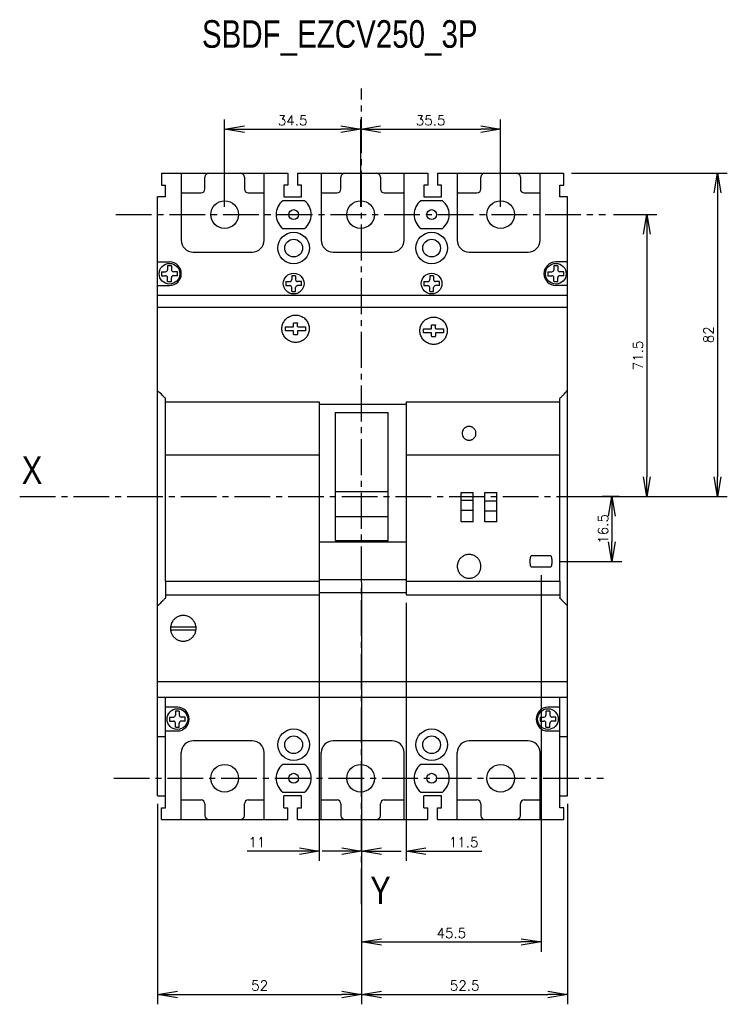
# Model space of a CAD drawing. Extents: x -741 to 1164, y -3289 to 616.
# Tile 55 of 65: x -565 to -385, y 367 to 616. Entities that reach past the tile are written whole.
import ezdxf

# ---------------------------------------------------------------- set-up
doc = ezdxf.new("R2010")
doc.units = 0
doc.header["$LTSCALE"] = 1.21
doc.header["$MEASUREMENT"] = 0
doc.linetypes.add('AXES2', pattern=[1.125, 0.75, -0.125, 0.125, -0.125])
doc.layers.get('0').update_dxf_attribs({"linetype": 'CONTINUOUS'})
doc.layers.get('Defpoints').update_dxf_attribs({"linetype": 'CONTINUOUS'})
doc.layers.add('AXE', color=80, linetype='AXES2')
doc.layers.add('COTATION1', color=50, linetype='CONTINUOUS')
doc.styles.add('ROMANS', font='romans.shx')
doc.styles.get("Standard").update_dxf_attribs({"font": 'txt', "width": 0.8})
doc.dimstyles.new('SC_DEFAUT', dxfattribs={"dimscale": 0, "dimtxt": 2.5, "dimasz": 5, "dimexe": 2.5, "dimexo": 2, "dimgap": 1, "dimtad": 1, "dimdec": 4, "dimzin": 12, "dimdsep": 46, "dimtxsty": 'ROMANS', "dimblk1": 'OPEN', "dimblk2": 'OPEN', "dimsah": 1, "dimcen": 0, "dimadec": 0, "dimazin": 0, "dimtfac": 1, "dimtdec": 4, "dimtofl": 0, "dimtmove": 0, "dimatfit": 3, "dimldrblk": 'OPEN', "dimfxl": 0, "dimtolj": 1, "dimtzin": 12, "dimarcsym": 0})

# ---------------------------------------------------------------- blocks, each defined once
blk = doc.blocks.new('_OPEN')
at = {"color": 0, "linetype": 'ByBlock'}
for p, q in [((-1, 0.167), (0, 0)), ((0, 0), (-1, -0.167)), ((0, 0), (-1, 0))]:
    blk.add_line(p, q, dxfattribs=at)
blk = doc.blocks.new('*D7')
at = {"layer": 'COTATION1', "color": 0, "lineweight": -2}
for p, q in [((-424.72, 577.55), (-385.22, 577.55)), ((-387.72, 572.55), (-387.72, 500.55)), ((-423.72, 495.55), (-385.22, 495.55))]:
    blk.add_line(p, q, dxfattribs=at)
at = {"layer": 'Defpoints', "color": 0}
for p in [(-426.72, 577.55), (-425.72, 495.55), (-387.72, 495.55)]:
    blk.add_point(p, dxfattribs=at)
at = {"layer": 'COTATION1', "color": 0, "lineweight": -2, "xscale": 5, "yscale": 5, "zscale": 5}
for p, rotation in [((-387.72, 577.55), 90), ((-387.72, 495.55), 270)]:
    blk.add_blockref('_OPEN', p, dxfattribs=dict(at, rotation=rotation))
at = {"layer": 'COTATION1', "color": 0, "insert": (-389.97, 536.55), "char_height": 2.5, "attachment_point": 5, "rotation": 90, "style": 'ROMANS'}
blk.add_mtext('\\A1;82', dxfattribs=at)
blk = doc.blocks.new('*D8')
at = {"layer": 'COTATION1', "color": 0, "lineweight": -2}
for p, q in [((-414.11, 567.05), (-403.11, 567.05)), ((-405.61, 562.05), (-405.61, 500.55)), ((-423.72, 495.55), (-403.11, 495.55))]:
    blk.add_line(p, q, dxfattribs=at)
at = {"layer": 'Defpoints', "color": 0}
for p in [(-416.11, 567.05), (-425.72, 495.55), (-405.61, 495.55)]:
    blk.add_point(p, dxfattribs=at)
at = {"layer": 'COTATION1', "color": 0, "lineweight": -2, "xscale": 5, "yscale": 5, "zscale": 5}
for p, rotation in [((-405.61, 567.05), 90), ((-405.61, 495.55), 270)]:
    blk.add_blockref('_OPEN', p, dxfattribs=dict(at, rotation=rotation))
at = {"layer": 'COTATION1', "color": 0, "insert": (-407.86, 531.3), "char_height": 2.5, "attachment_point": 5, "rotation": 90, "style": 'ROMANS'}
blk.add_mtext('\\A1;71.5', dxfattribs=at)
blk = doc.blocks.new('*D9')
at = {"layer": 'COTATION1', "color": 0, "lineweight": -2}
for p, q in [((-412.62, 495.55), (-416.98, 495.55)), ((-414.48, 490.55), (-414.48, 484.06)), ((-427.72, 479.06), (-411.98, 479.06))]:
    blk.add_line(p, q, dxfattribs=at)
at = {"layer": 'Defpoints', "color": 0}
for p in [(-410.62, 495.55), (-429.72, 479.06), (-414.48, 479.06)]:
    blk.add_point(p, dxfattribs=at)
at = {"layer": 'COTATION1', "color": 0, "lineweight": -2, "xscale": 5, "yscale": 5, "zscale": 5}
for p, rotation in [((-414.48, 495.55), 90), ((-414.48, 479.06), 270)]:
    blk.add_blockref('_OPEN', p, dxfattribs=dict(at, rotation=rotation))
at = {"layer": 'COTATION1', "color": 0, "insert": (-416.73, 487.31), "char_height": 2.5, "attachment_point": 5, "rotation": 90, "style": 'ROMANS'}
blk.add_mtext('\\A1;16.5', dxfattribs=at)
blk = doc.blocks.new('*D10')
at = {"layer": 'COTATION1', "color": 0, "lineweight": -2}
for p, q in [((-432.47, 475.56), (-432.47, 380.01)), ((-477.97, 390.08), (-477.97, 380.01)), ((-472.97, 382.51), (-437.47, 382.51))]:
    blk.add_line(p, q, dxfattribs=at)
at = {"layer": 'Defpoints', "color": 0}
for p in [(-432.47, 477.56), (-477.97, 392.08), (-432.47, 382.51)]:
    blk.add_point(p, dxfattribs=at)
at = {"layer": 'COTATION1', "color": 0, "lineweight": -2, "xscale": 5, "yscale": 5, "zscale": 5, "rotation": 180}
blk.add_blockref('_OPEN', (-477.97, 382.51), dxfattribs=at)
at = {"layer": 'COTATION1', "color": 0, "lineweight": -2, "xscale": 5, "yscale": 5, "zscale": 5}
blk.add_blockref('_OPEN', (-432.47, 382.51), dxfattribs=at)
at = {"layer": 'COTATION1', "color": 0, "insert": (-455.22, 384.76), "char_height": 2.5, "attachment_point": 5, "style": 'ROMANS'}
blk.add_mtext('\\A1;45.5', dxfattribs=at)
blk = doc.blocks.new('*D11')
at = {"layer": 'COTATION1', "color": 0, "lineweight": -2}
for p, q in [((-477.97, 468.56), (-477.97, 403.07)), ((-466.72, 468.56), (-466.72, 403.07)), ((-482.97, 405.57), (-487.97, 405.57)), ((-461.72, 405.57), (-447.46, 405.57))]:
    blk.add_line(p, q, dxfattribs=at)
at = {"layer": 'Defpoints', "color": 0}
for p in [(-477.97, 470.56), (-466.72, 470.56), (-466.72, 405.57)]:
    blk.add_point(p, dxfattribs=at)
at = {"layer": 'COTATION1', "color": 0, "lineweight": -2, "xscale": 5, "yscale": 5, "zscale": 5}
blk.add_blockref('_OPEN', (-477.97, 405.57), dxfattribs=at)
at = {"layer": 'COTATION1', "color": 0, "lineweight": -2, "xscale": 5, "yscale": 5, "zscale": 5, "rotation": 180}
blk.add_blockref('_OPEN', (-466.72, 405.57), dxfattribs=at)
at = {"layer": 'COTATION1', "color": 0, "insert": (-452.09, 407.82), "char_height": 2.5, "attachment_point": 5, "style": 'ROMANS'}
blk.add_mtext('\\A1;11.5', dxfattribs=at)
blk = doc.blocks.new('*D12')
at = {"layer": 'COTATION1', "color": 0, "lineweight": -2}
for p, q in [((-477.97, 417.55), (-477.97, 366.7)), ((-425.72, 417.55), (-425.72, 366.7)), ((-472.97, 369.2), (-430.72, 369.2))]:
    blk.add_line(p, q, dxfattribs=at)
at = {"layer": 'Defpoints', "color": 0}
for p in [(-477.97, 419.55), (-425.72, 419.55), (-425.72, 369.2)]:
    blk.add_point(p, dxfattribs=at)
at = {"layer": 'COTATION1', "color": 0, "lineweight": -2, "xscale": 5, "yscale": 5, "zscale": 5, "rotation": 180}
blk.add_blockref('_OPEN', (-477.97, 369.2), dxfattribs=at)
at = {"layer": 'COTATION1', "color": 0, "lineweight": -2, "xscale": 5, "yscale": 5, "zscale": 5}
blk.add_blockref('_OPEN', (-425.72, 369.2), dxfattribs=at)
at = {"layer": 'COTATION1', "color": 0, "insert": (-451.84, 371.45), "char_height": 2.5, "attachment_point": 5, "style": 'ROMANS'}
blk.add_mtext('\\A1;52.5', dxfattribs=at)
blk = doc.blocks.new('*D113')
at = {"layer": 'COTATION1', "color": 0, "lineweight": -2}
for p, q in [((-529.72, 417.55), (-529.72, 366.7)), ((-477.97, 417.55), (-477.97, 366.7)), ((-524.72, 369.2), (-482.97, 369.2))]:
    blk.add_line(p, q, dxfattribs=at)
at = {"layer": 'Defpoints', "color": 0}
for p in [(-529.72, 419.55), (-477.97, 419.55), (-477.97, 369.2)]:
    blk.add_point(p, dxfattribs=at)
at = {"layer": 'COTATION1', "color": 0, "lineweight": -2, "xscale": 5, "yscale": 5, "zscale": 5, "rotation": 180}
blk.add_blockref('_OPEN', (-529.72, 369.2), dxfattribs=at)
at = {"layer": 'COTATION1', "color": 0, "lineweight": -2, "xscale": 5, "yscale": 5, "zscale": 5}
blk.add_blockref('_OPEN', (-477.97, 369.2), dxfattribs=at)
at = {"layer": 'COTATION1', "color": 0, "insert": (-503.84, 371.45), "char_height": 2.5, "attachment_point": 5, "style": 'ROMANS'}
blk.add_mtext('\\A1;52', dxfattribs=at)
blk = doc.blocks.new('*D132')
at = {"layer": 'COTATION1', "color": 0, "lineweight": -2}
for p, q in [((-488.72, 473.69), (-488.72, 403.07)), ((-477.97, 473.69), (-477.97, 403.07)), ((-493.72, 405.57), (-507.03, 405.57)), ((-472.97, 405.57), (-467.97, 405.57))]:
    blk.add_line(p, q, dxfattribs=at)
at = {"layer": 'Defpoints', "color": 0}
for p in [(-488.72, 475.69), (-477.97, 475.69), (-477.97, 405.57)]:
    blk.add_point(p, dxfattribs=at)
at = {"layer": 'COTATION1', "color": 0, "lineweight": -2, "xscale": 5, "yscale": 5, "zscale": 5}
blk.add_blockref('_OPEN', (-488.72, 405.57), dxfattribs=at)
at = {"layer": 'COTATION1', "color": 0, "lineweight": -2, "xscale": 5, "yscale": 5, "zscale": 5, "rotation": 180}
blk.add_blockref('_OPEN', (-477.97, 405.57), dxfattribs=at)
at = {"layer": 'COTATION1', "color": 0, "insert": (-504.54, 407.82), "char_height": 2.5, "attachment_point": 5, "style": 'ROMANS'}
blk.add_mtext('\\A1;11', dxfattribs=at)
blk = doc.blocks.new('*D154')
at = {"layer": 'COTATION1', "color": 0, "lineweight": -2}
for p, q in [((-512.72, 569.05), (-512.72, 591.2)), ((-478.22, 569.05), (-478.22, 591.2)), ((-507.72, 588.7), (-483.22, 588.7))]:
    blk.add_line(p, q, dxfattribs=at)
at = {"layer": 'Defpoints', "color": 0}
for p in [(-478.22, 588.7), (-512.72, 567.05), (-478.22, 567.05)]:
    blk.add_point(p, dxfattribs=at)
at = {"layer": 'COTATION1', "color": 0, "lineweight": -2, "xscale": 5, "yscale": 5, "zscale": 5, "rotation": 180}
blk.add_blockref('_OPEN', (-512.72, 588.7), dxfattribs=at)
at = {"layer": 'COTATION1', "color": 0, "lineweight": -2, "xscale": 5, "yscale": 5, "zscale": 5}
blk.add_blockref('_OPEN', (-478.22, 588.7), dxfattribs=at)
at = {"layer": 'COTATION1', "color": 0, "insert": (-495.47, 590.95), "char_height": 2.5, "attachment_point": 5, "style": 'ROMANS'}
blk.add_mtext('\\A1;34.5', dxfattribs=at)
blk = doc.blocks.new('*D155')
at = {"layer": 'COTATION1', "color": 0, "lineweight": -2}
for p, q in [((-478.22, 569.05), (-478.22, 591.2)), ((-442.72, 569.05), (-442.72, 591.2)), ((-473.22, 588.7), (-447.72, 588.7))]:
    blk.add_line(p, q, dxfattribs=at)
at = {"layer": 'Defpoints', "color": 0}
for p in [(-442.72, 588.7), (-478.22, 567.05), (-442.72, 567.05)]:
    blk.add_point(p, dxfattribs=at)
at = {"layer": 'COTATION1', "color": 0, "lineweight": -2, "xscale": 5, "yscale": 5, "zscale": 5, "rotation": 180}
blk.add_blockref('_OPEN', (-478.22, 588.7), dxfattribs=at)
at = {"layer": 'COTATION1', "color": 0, "lineweight": -2, "xscale": 5, "yscale": 5, "zscale": 5}
blk.add_blockref('_OPEN', (-442.72, 588.7), dxfattribs=at)
at = {"layer": 'COTATION1', "color": 0, "insert": (-460.47, 590.95), "char_height": 2.5, "attachment_point": 5, "style": 'ROMANS'}
blk.add_mtext('\\A1;35.5', dxfattribs=at)

msp = doc.modelspace()

# ---------------------------------------------------------------- linework, layer by layer
for p, q in [((-528.71782, 577.55056), (-528.71782, 574.55056)), ((-528.71782, 577.55056), (-496.71782, 577.55056)), ((-523.71782, 577.55056), (-523.71782, 560.55056)), ((-502.71782, 560.55056), (-502.71782, 577.55056)), ((-496.71782, 577.55056), (-496.71782, 574.55056)), ((-494.21782, 577.55056), (-494.21782, 574.55056)), ((-494.21782, 577.55056), (-461.21782, 577.55056)), ((-488.21782, 577.55056), (-488.21782, 560.55056)), ((-467.21782, 560.55056), (-467.21782, 577.55056)), ((-461.21782, 577.55056), (-461.21782, 574.55056)), ((-458.71782, 577.55056), (-458.71782, 574.55056)), ((-458.71782, 577.55056), (-426.71782, 577.55056)), ((-453.71782, 577.55056), (-453.71782, 560.55056)), ((-432.71782, 560.55056), (-432.71782, 577.55056)), ((-426.71782, 574.55056), (-426.71782, 577.55056)), ((-528.71782, 574.55056), (-527.71782, 574.55056)), ((-527.71782, 571.55056), (-527.71782, 574.55056)), ((-517.71782, 573.55056), (-517.71782, 576.55056)), ((-507.71782, 576.55056), (-507.71782, 573.55056)), ((-497.71782, 574.55056), (-497.71782, 571.55056)), ((-496.71782, 574.55056), (-497.71782, 574.55056)), ((-493.21782, 574.55056), (-494.21782, 574.55056)), ((-493.21782, 571.55056), (-493.21782, 574.55056)), ((-483.21782, 573.55056), (-483.21782, 576.55056)), ((-473.21782, 576.55056), (-473.21782, 573.55056)), ((-462.21782, 574.55056), (-462.21782, 571.55056)), ((-461.21782, 574.55056), (-462.21782, 574.55056)), ((-457.71782, 574.55056), (-458.71782, 574.55056)), ((-457.71782, 571.55056), (-457.71782, 574.55056)), ((-447.71782, 573.55056), (-447.71782, 576.55056)), ((-437.71782, 576.55056), (-437.71782, 573.55056)), ((-427.71782, 571.55056), (-427.71782, 574.55056)), ((-427.71782, 574.55056), (-426.71782, 574.55056)), ((-523.46782, 572.55056), (-518.71782, 572.55056)), ((-506.71782, 572.55056), (-502.71782, 572.55056)), ((-488.21782, 572.55056), (-484.21782, 572.55056)), ((-472.21782, 572.55056), (-467.46782, 572.55056)), ((-453.46782, 572.55056), (-448.71782, 572.55056)), ((-436.71782, 572.55056), (-432.71782, 572.55056)), ((-529.71782, 546.60117), (-529.71782, 571.55056)), ((-527.71782, 571.55056), (-529.71782, 571.55056)), ((-492.46782, 570.55056), (-497.96782, 570.55056)), ((-497.71782, 571.55056), (-493.21782, 571.55056)), ((-457.46782, 570.55056), (-462.96782, 570.55056)), ((-462.21782, 571.55056), (-457.71782, 571.55056)), ((-425.71782, 571.55056), (-427.71782, 571.55056)), ((-425.71782, 419.55056), (-425.71782, 571.55056)), ((-497.96782, 563.55056), (-492.46782, 563.55056)), ((-462.96782, 563.55056), (-457.46782, 563.55056)), ((-520.71782, 557.55056), (-505.71782, 557.55056)), ((-485.21782, 557.55056), (-470.21782, 557.55056)), ((-450.71782, 557.55056), (-435.71782, 557.55056)), ((-529.67782, 555.05056), (-526.71782, 555.05056)), ((-425.75782, 555.05056), (-428.71782, 555.05056)), ((-528.71782, 552.55056), (-528.71782, 551.55056)), ((-528.71782, 552.55056), (-527.71782, 552.55056)), ((-527.21782, 554.05056), (-527.21782, 553.05056)), ((-526.21782, 554.05056), (-527.21782, 554.05056)), ((-526.21782, 554.05056), (-526.21782, 553.05056)), ((-524.71782, 552.55056), (-525.71782, 552.55056)), ((-524.71782, 551.55056), (-524.71782, 552.55056)), ((-430.71782, 552.55056), (-430.71782, 551.55056)), ((-430.71782, 552.55056), (-429.71782, 552.55056)), ((-429.21782, 554.05056), (-429.21782, 553.05056)), ((-428.21782, 554.05056), (-429.21782, 554.05056)), ((-428.21782, 554.05056), (-428.21782, 553.05056)), ((-426.71782, 552.55056), (-427.71782, 552.55056)), ((-426.71782, 551.55056), (-426.71782, 552.55056)), ((-528.71782, 551.55056), (-527.71782, 551.55056)), ((-527.21782, 550.05056), (-527.21782, 551.05056)), ((-527.21782, 550.05056), (-526.21782, 550.05056)), ((-526.21782, 550.05056), (-526.21782, 551.05056)), ((-524.71782, 551.55056), (-525.71782, 551.55056)), ((-497.21782, 550.05056), (-497.21782, 549.05056)), ((-497.21782, 550.05056), (-496.21782, 550.05056)), ((-495.71782, 551.55056), (-495.71782, 550.55056)), ((-494.71782, 551.55056), (-495.71782, 551.55056)), ((-494.71782, 551.55056), (-494.71782, 550.55056)), ((-493.21782, 550.05056), (-494.21782, 550.05056)), ((-493.21782, 549.05056), (-493.21782, 550.05056)), ((-462.21782, 550.05056), (-462.21782, 549.05056)), ((-462.21782, 550.05056), (-461.21782, 550.05056)), ((-460.71782, 551.55056), (-460.71782, 550.55056)), ((-459.71782, 551.55056), (-460.71782, 551.55056)), ((-459.71782, 551.55056), (-459.71782, 550.55056)), ((-458.21782, 550.05056), (-459.21782, 550.05056)), ((-458.21782, 549.05056), (-458.21782, 550.05056)), ((-430.71782, 551.55056), (-429.71782, 551.55056)), ((-429.21782, 550.05056), (-429.21782, 551.05056)), ((-429.21782, 550.05056), (-428.21782, 550.05056)), ((-428.21782, 550.05056), (-428.21782, 551.05056)), ((-426.71782, 551.55056), (-427.71782, 551.55056)), ((-529.67782, 549.05056), (-526.71782, 549.05056)), ((-497.21782, 549.05056), (-496.21782, 549.05056)), ((-495.71782, 547.55056), (-495.71782, 548.55056)), ((-495.71782, 547.55056), (-494.71782, 547.55056)), ((-494.71782, 547.55056), (-494.71782, 548.55056)), ((-493.21782, 549.05056), (-494.21782, 549.05056)), ((-462.21782, 549.05056), (-461.21782, 549.05056)), ((-460.71782, 547.55056), (-460.71782, 548.55056)), ((-460.71782, 547.55056), (-459.71782, 547.55056)), ((-459.71782, 547.55056), (-459.71782, 548.55056)), ((-458.21782, 549.05056), (-459.21782, 549.05056)), ((-425.75782, 549.05056), (-428.71782, 549.05056)), ((-529.71782, 419.55056), (-529.71782, 546.59702)), ((-529.71782, 546.59702), (-425.71782, 546.59702)), ((-529.71782, 543.5846), (-425.71782, 543.5846)), ((-495.11782, 539.58712), (-494.31782, 539.58712)), ((-497.25752, 538.58713), (-495.31782, 538.58713)), ((-497.25752, 537.58714), (-497.25752, 538.58713)), ((-495.31782, 537.58714), (-497.25752, 537.58714)), ((-495.21782, 538.68713), (-495.21782, 539.48713)), ((-495.21782, 536.68715), (-495.21782, 537.51974)), ((-494.21782, 538.68713), (-494.21782, 539.48713)), ((-494.21768, 537.49244), (-494.21782, 536.68715)), ((-494.11782, 538.58713), (-492.17812, 538.58713)), ((-492.17812, 537.58714), (-494.11782, 537.58714)), ((-492.17812, 538.58713), (-492.17812, 537.58714)), ((-462.26019, 537.08323), (-462.26019, 538.08322)), ((-462.26019, 538.08322), (-460.32049, 538.08322)), ((-460.32049, 537.08323), (-462.26019, 537.08323)), ((-460.22049, 538.18322), (-460.22049, 538.98322)), ((-460.12049, 539.08321), (-459.32049, 539.08321)), ((-459.22049, 538.18322), (-459.22049, 538.98322)), ((-459.12049, 538.08322), (-457.1808, 538.08322)), ((-457.1808, 537.08323), (-459.12049, 537.08323)), ((-457.1808, 538.08322), (-457.1808, 537.08323)), ((-495.11782, 536.59296), (-494.31782, 536.59296)), ((-460.22049, 536.18324), (-460.22049, 537.01583)), ((-460.12049, 536.08905), (-459.32049, 536.08905)), ((-459.22035, 536.98853), (-459.22049, 536.18324)), ((-527.71782, 474.06446), (-527.71782, 520.38065)), ((-427.71782, 474.06446), (-427.71782, 520.38065)), ((-527.71782, 519.56407), (-488.71782, 519.56407)), ((-488.71782, 519.56407), (-488.71782, 470.56449)), ((-488.71782, 518.95163), (-466.71782, 518.95163)), ((-466.71782, 519.56407), (-466.71782, 470.56449)), ((-466.71782, 519.56407), (-427.71782, 519.56407)), ((-484.71782, 516.84281), (-484.71782, 484.33786)), ((-484.71782, 516.84281), (-471.21782, 516.84281)), ((-471.21782, 484.33786), (-471.21782, 516.84281)), ((-527.71782, 506.06087), (-488.71782, 506.06087)), ((-466.71782, 506.06087), (-427.71782, 506.06087)), ((-484.71782, 496.78126), (-471.21782, 496.78126)), ((-452.71782, 496.56427), (-449.71782, 496.56427)), ((-452.71782, 494.5583), (-452.71782, 496.56427)), ((-449.71782, 489.06433), (-449.71782, 496.56427)), ((-446.71782, 496.56427), (-443.71782, 496.56427)), ((-446.71782, 494.39147), (-446.71782, 496.56427)), ((-443.71782, 489.06433), (-443.71782, 496.56427)), ((-452.71782, 494.5583), (-449.71782, 494.5583)), ((-452.71782, 489.06433), (-452.71782, 494.55208)), ((-449.71782, 494.54171), (-452.71782, 494.54171)), ((-446.71782, 494.39147), (-443.71782, 494.39147)), ((-446.71782, 489.06433), (-446.71782, 494.38524)), ((-443.71782, 494.37488), (-446.71782, 494.37488)), ((-471.21782, 490.34555), (-484.71782, 490.34555)), ((-452.71782, 492.04173), (-449.71782, 492.04173)), ((-446.71782, 491.8749), (-443.71782, 491.8749)), ((-449.71782, 489.06433), (-452.71782, 489.06433)), ((-443.71782, 489.06433), (-446.71782, 489.06433)), ((-488.71782, 484.04539), (-466.71782, 484.04539)), ((-484.71782, 484.33786), (-471.21782, 484.33786)), ((-434.96782, 480.56441), (-429.96782, 480.56441)), ((-434.96782, 477.56443), (-434.96782, 477.57065)), ((-429.96782, 477.56443), (-434.96782, 477.56443)), ((-429.96782, 477.56443), (-429.96782, 477.57065)), ((-527.71782, 474.06336), (-527.71782, 469.78109)), ((-527.71782, 474.06336), (-488.71782, 474.06336)), ((-488.71782, 474.43936), (-466.71782, 474.43936)), ((-466.71782, 474.06336), (-427.71782, 474.06336)), ((-427.71782, 474.06336), (-427.71782, 469.78109)), ((-527.71782, 470.56449), (-488.71782, 470.56449)), ((-488.71782, 471.15204), (-466.71782, 471.15204)), ((-466.71782, 470.56449), (-427.71782, 470.56449)), ((-526.43864, 462.42556), (-519.99699, 462.42556)), ((-526.44611, 461.67556), (-519.98953, 461.67556)), ((-529.71782, 448.58542), (-425.71782, 448.58542)), ((-529.71782, 444.60204), (-425.71782, 444.60204)), ((-527.71782, 416.55056), (-527.71782, 444.60204)), ((-427.71782, 416.55056), (-427.71782, 444.60204)), ((-524.71782, 442.05056), (-527.71782, 442.05056)), ((-524.21782, 441.05056), (-525.21782, 441.05056)), ((-525.21782, 441.05056), (-525.21782, 440.05056)), ((-524.21782, 441.05056), (-524.21782, 440.05056)), ((-430.21782, 441.05056), (-431.21782, 441.05056)), ((-431.21782, 441.05056), (-431.21782, 440.05056)), ((-427.71782, 442.05056), (-430.71782, 442.05056)), ((-430.21782, 441.05056), (-430.21782, 440.05056)), ((-526.71782, 439.55056), (-525.71782, 439.55056)), ((-526.71782, 439.55056), (-526.71782, 438.55056)), ((-526.71782, 438.55056), (-525.71782, 438.55056)), ((-525.21782, 437.05056), (-525.21782, 438.05056)), ((-524.21782, 437.05056), (-524.21782, 438.05056)), ((-522.71782, 439.55056), (-523.71782, 439.55056)), ((-522.71782, 438.55056), (-523.71782, 438.55056)), ((-522.71782, 438.55056), (-522.71782, 439.55056)), ((-432.71782, 439.55056), (-431.71782, 439.55056)), ((-432.71782, 439.55056), (-432.71782, 438.55056)), ((-432.71782, 438.55056), (-431.71782, 438.55056)), ((-431.21782, 437.05056), (-431.21782, 438.05056)), ((-430.21782, 437.05056), (-430.21782, 438.05056)), ((-428.71782, 439.55056), (-429.71782, 439.55056)), ((-428.71782, 438.55056), (-429.71782, 438.55056)), ((-428.71782, 438.55056), (-428.71782, 439.55056)), ((-527.71782, 436.05056), (-524.71782, 436.05056)), ((-525.21782, 437.05056), (-524.21782, 437.05056)), ((-431.21782, 437.05056), (-430.21782, 437.05056)), ((-430.71782, 436.05056), (-427.71782, 436.05056)), ((-529.71782, 434.60213), (-527.71782, 434.60213)), ((-505.71782, 433.55056), (-520.71782, 433.55056)), ((-470.21782, 433.55056), (-485.21782, 433.55056)), ((-435.71782, 433.55056), (-450.71782, 433.55056)), ((-427.71782, 434.60213), (-425.71782, 434.60213)), ((-523.71782, 413.55056), (-523.71782, 430.55056)), ((-502.71782, 413.55056), (-502.71782, 430.55056)), ((-488.21782, 413.55056), (-488.21782, 430.55056)), ((-467.21782, 413.55056), (-467.21782, 430.55056)), ((-453.71782, 413.55056), (-453.71782, 430.55056)), ((-432.71782, 413.55056), (-432.71782, 430.55056)), ((-492.46782, 427.55056), (-497.96782, 427.55056)), ((-457.46782, 427.55056), (-462.96782, 427.55056)), ((-497.96782, 420.55056), (-492.46782, 420.55056)), ((-462.96782, 420.55056), (-457.46782, 420.55056)), ((-529.71782, 419.55056), (-527.71782, 419.55056)), ((-523.46782, 418.55056), (-518.71782, 418.55056)), ((-517.71782, 417.55056), (-517.71782, 414.55056)), ((-507.71782, 414.55056), (-507.71782, 417.55056)), ((-506.71782, 418.55056), (-502.71782, 418.55056)), ((-493.21782, 419.55056), (-497.71782, 419.55056)), ((-497.71782, 416.55056), (-497.71782, 419.55056)), ((-493.21782, 416.55056), (-493.21782, 419.55056)), ((-488.21782, 418.55056), (-484.21782, 418.55056)), ((-483.21782, 417.55056), (-483.21782, 414.55056)), ((-473.21782, 414.55056), (-473.21782, 417.55056)), ((-472.21782, 418.55056), (-467.46782, 418.55056)), ((-457.71782, 419.55056), (-462.21782, 419.55056)), ((-462.21782, 416.55056), (-462.21782, 419.55056)), ((-457.71782, 416.55056), (-457.71782, 419.55056)), ((-453.46782, 418.55056), (-448.71782, 418.55056)), ((-447.71782, 417.55056), (-447.71782, 414.55056)), ((-437.71782, 414.55056), (-437.71782, 417.55056)), ((-436.71782, 418.55056), (-432.71782, 418.55056)), ((-427.71782, 419.55056), (-425.71782, 419.55056)), ((-528.71782, 416.55056), (-527.71782, 416.55056)), ((-528.71782, 413.55056), (-528.71782, 416.55056)), ((-497.71782, 416.55056), (-496.71782, 416.55056)), ((-496.71782, 413.55056), (-496.71782, 416.55056)), ((-494.21782, 416.55056), (-493.21782, 416.55056)), ((-494.21782, 413.55056), (-494.21782, 416.55056)), ((-462.21782, 416.55056), (-461.21782, 416.55056)), ((-461.21782, 413.55056), (-461.21782, 416.55056)), ((-458.71782, 416.55056), (-457.71782, 416.55056)), ((-458.71782, 413.55056), (-458.71782, 416.55056)), ((-426.71782, 416.55056), (-427.71782, 416.55056)), ((-426.71782, 413.55056), (-426.71782, 416.55056)), ((-528.71782, 413.55056), (-496.71782, 413.55056)), ((-494.21782, 413.55056), (-461.21782, 413.55056)), ((-458.71782, 413.55056), (-426.71782, 413.55056))]:
    msp.add_line(p, q)
for centre, radius in [((-512.71782, 567.05056), 3.5), ((-478.21782, 567.05056), 3.5), ((-442.71782, 567.05056), 3.5), ((-495.21782, 567.05056), 1.25), ((-460.21782, 567.05056), 1.25), ((-495.21782, 558.55056), 4), ((-460.21782, 558.55056), 4), ((-495.21782, 558.55056), 2.25), ((-460.21782, 558.55056), 2.25), ((-526.71782, 552.05056), 2.625), ((-428.71782, 552.05056), 2.625), ((-495.21782, 549.55056), 2.625), ((-460.21782, 549.55056), 2.625), ((-524.71782, 439.05056), 2.625), ((-430.71782, 439.05056), 2.625), ((-495.21782, 432.55056), 4), ((-495.21782, 432.55056), 2.25), ((-460.21782, 432.55056), 4), ((-460.21782, 432.55056), 2.25), ((-512.71782, 424.05056), 3.5), ((-478.21782, 424.05056), 3.5), ((-442.71782, 424.05056), 3.5), ((-495.21782, 424.05056), 1.25), ((-460.21782, 424.05056), 1.25)]:
    msp.add_circle(centre, radius)
for centre, radius, start, end in [((-516.71782, 576.55056), 1, 90, 180), ((-508.71782, 576.55056), 1, 0, 90), ((-482.21782, 576.55056), 1, 90, 180), ((-474.21782, 576.55056), 1, 0, 90), ((-446.71782, 576.55056), 1, 90, 180), ((-438.71782, 576.55056), 1, 0, 90), ((-523.46782, 571.55056), 1, 90, 104.5083859), ((-518.71782, 573.55056), 1, 270, 0), ((-506.71782, 573.55056), 1, 180, 270), ((-484.21782, 573.55056), 1, 270, 0), ((-472.21782, 573.55056), 1, 180, 270), ((-467.46782, 571.55056), 1, 75.4918343, 90), ((-453.46782, 571.55056), 1, 90, 104.5083859), ((-448.71782, 573.55056), 1, 270, 0), ((-436.71782, 573.55056), 1, 180, 270), ((-495.21782, 567.05056), 4.45112, 128.1572266, 231.8427734), ((-495.21782, 567.05056), 4.45112, 308.1572266, 51.8427734), ((-460.21782, 567.05056), 4.45112, 128.1572266, 231.8427734), ((-460.21782, 567.05056), 4.45112, 308.1572266, 51.8427734), ((-520.71782, 560.55056), 3, 180, 270), ((-505.71782, 560.55056), 3, 270, 0), ((-485.21782, 560.55056), 3, 180, 270), ((-470.21782, 560.55056), 3, 270, 0), ((-450.71782, 560.55056), 3, 180, 270), ((-435.71782, 560.55056), 3, 270, 0), ((-526.71782, 552.05056), 3, 270, 90), ((-428.71782, 552.05056), 3, 90, 270), ((-527.71782, 553.05056), 0.5, 270, 0), ((-525.71782, 553.05056), 0.5, 180, 270), ((-429.71782, 553.05056), 0.5, 270, 0), ((-427.71782, 553.05056), 0.5, 180, 270), ((-527.71782, 551.05056), 0.5, 0, 90), ((-525.71782, 551.05056), 0.5, 90, 180), ((-496.21782, 550.55056), 0.5, 270, 0), ((-494.21782, 550.55056), 0.5, 180, 270), ((-461.21782, 550.55056), 0.5, 270, 0), ((-459.21782, 550.55056), 0.5, 180, 270), ((-429.71782, 551.05056), 0.5, 0, 90), ((-427.71782, 551.05056), 0.5, 90, 180), ((-496.21782, 548.55056), 0.5, 0, 90), ((-494.21782, 548.55056), 0.5, 90, 180), ((-461.21782, 548.55056), 0.5, 0, 90), ((-459.21782, 548.55056), 0.5, 90, 180), ((-495.31132, 537.4889), 0.09845, 18.2554102, 93.7863714), ((-460.31399, 536.98499), 0.09845, 18.2554102, 93.7863714), ((-525.71782, 440.05056), 0.5, 270, 0), ((-524.71782, 439.05056), 3, 270, 90), ((-523.71782, 440.05056), 0.5, 180, 270), ((-430.71782, 439.05056), 3, 90, 270), ((-431.71782, 440.05056), 0.5, 270, 0), ((-429.71782, 440.05056), 0.5, 180, 270), ((-525.71782, 438.05056), 0.5, 0, 90), ((-523.71782, 438.05056), 0.5, 90, 180), ((-431.71782, 438.05056), 0.5, 0, 90), ((-429.71782, 438.05056), 0.5, 90, 180), ((-520.71782, 430.55056), 3, 90, 180), ((-505.71782, 430.55056), 3, 0, 90), ((-485.21782, 430.55056), 3, 90, 180), ((-470.21782, 430.55056), 3, 0, 90), ((-450.71782, 430.55056), 3, 90, 180), ((-435.71782, 430.55056), 3, 0, 90), ((-495.21782, 424.05056), 4.45112, 128.1572266, 231.8427734), ((-495.21782, 424.05056), 4.45112, 308.1572266, 51.8427734), ((-460.21782, 424.05056), 4.45112, 128.1572266, 231.8427734), ((-460.21782, 424.05056), 4.45112, 308.1572266, 51.8427734), ((-523.46782, 419.55056), 1, 255.4916141, 270), ((-518.71782, 417.55056), 1, 0, 90), ((-506.71782, 417.55056), 1, 90, 180), ((-484.21782, 417.55056), 1, 0, 90), ((-472.21782, 417.55056), 1, 90, 180), ((-467.46782, 419.55056), 1, 270, 284.5081657), ((-453.46782, 419.55056), 1, 255.4916141, 270), ((-448.71782, 417.55056), 1, 0, 90), ((-436.71782, 417.55056), 1, 90, 180), ((-516.71782, 414.55056), 1, 180, 270), ((-508.71782, 414.55056), 1, 270, 0), ((-482.21782, 414.55056), 1, 180, 270), ((-474.21782, 414.55056), 1, 270, 0), ((-446.71782, 414.55056), 1, 180, 270), ((-438.71782, 414.55056), 1, 270, 0)]:
    msp.add_arc(centre, radius, start, end)
for points in [[(-494.71782, 534.62271), (-495.26095, 534.66546), (-495.7907, 534.79264), (-496.29404, 535.00112), (-496.75856, 535.28578), (-497.17284, 535.6396), (-497.52666, 536.05388), (-497.81132, 536.5184), (-498.01981, 537.02173), (-498.147, 537.55148), (-498.18974, 538.0946), (-498.147, 538.63773), (-498.01981, 539.16748), (-497.81132, 539.67081), (-497.52666, 540.13533), (-497.17284, 540.5496), (-496.75856, 540.90342), (-496.29404, 541.18808), (-495.7907, 541.39657), (-495.36024, 541.50655)], [(-495.36024, 541.50655), (-494.71782, 541.5665)], [(-495.21765, 539.49283), (-495.21292, 539.51803), (-495.19872, 539.5459), (-495.1766, 539.56803), (-495.14872, 539.58223), (-495.11782, 539.58713)], [(-494.71782, 541.5665), (-494.0754, 541.50655)], [(-494.0754, 541.50655), (-493.64494, 541.39657), (-493.1416, 541.18808), (-492.67707, 540.90342), (-492.2628, 540.5496), (-491.90897, 540.13533), (-491.62431, 539.67081), (-491.41582, 539.16748), (-491.28864, 538.63773), (-491.2459, 538.0946), (-491.28864, 537.55148), (-491.41582, 537.02173), (-491.62431, 536.5184), (-491.90897, 536.05388), (-492.2628, 535.6396), (-492.67707, 535.28578), (-493.1416, 535.00112), (-493.64494, 534.79264), (-494.17469, 534.66546), (-494.71782, 534.62271)], [(-494.31782, 539.58713), (-494.28692, 539.58223), (-494.25904, 539.56803), (-494.23692, 539.5459), (-494.22271, 539.51803), (-494.21782, 539.48713)], [(-459.72049, 534.1188), (-460.26362, 534.16155), (-460.79338, 534.28873), (-461.29671, 534.49721), (-461.76124, 534.78187), (-462.17551, 535.13569), (-462.52934, 535.54997), (-462.814, 536.01449), (-463.02249, 536.51782), (-463.14967, 537.04757), (-463.19242, 537.59069), (-463.14967, 538.13382), (-463.02249, 538.66357), (-462.814, 539.1669), (-462.52934, 539.63142), (-462.17551, 540.04569), (-461.76124, 540.39951), (-461.29671, 540.68417), (-460.79338, 540.89266), (-460.36292, 541.00264)], [(-460.36292, 541.00264), (-459.72049, 541.06259)], [(-459.72049, 541.06259), (-459.07807, 541.00264)], [(-459.07807, 541.00264), (-458.64761, 540.89266), (-458.14427, 540.68417), (-457.67975, 540.39951), (-457.26547, 540.04569), (-456.91165, 539.63142), (-456.62699, 539.1669), (-456.4185, 538.66357), (-456.29132, 538.13382), (-456.24857, 537.59069), (-456.29132, 537.04757), (-456.4185, 536.51782), (-456.62699, 536.01449), (-456.91165, 535.54997), (-457.26547, 535.13569), (-457.67975, 534.78187), (-458.14427, 534.49721), (-458.64761, 534.28873), (-459.17737, 534.16155), (-459.72049, 534.1188)], [(-495.31782, 538.58713), (-495.28682, 538.59206), (-495.25887, 538.60635), (-495.23676, 538.62857), (-495.22261, 538.65655), (-495.21782, 538.68713)], [(-495.21782, 539.48713), (-495.21765, 539.49283)], [(-494.11782, 538.58713), (-494.14872, 538.59203), (-494.1766, 538.60623), (-494.19872, 538.62835), (-494.21292, 538.65623), (-494.21782, 538.68713)], [(-494.11782, 537.58714), (-494.14882, 537.58222), (-494.17676, 537.56792), (-494.19888, 537.5457), (-494.21303, 537.51773), (-494.21768, 537.49244)], [(-460.32049, 538.08322), (-460.2895, 538.08815), (-460.26155, 538.10244), (-460.23944, 538.12466), (-460.22529, 538.15264), (-460.22049, 538.18322)], [(-460.22049, 538.98322), (-460.22033, 538.98892)], [(-460.22033, 538.98892), (-460.2156, 539.01412), (-460.2014, 539.04199), (-460.17927, 539.06412), (-460.1514, 539.07832), (-460.12049, 539.08322)], [(-459.32049, 539.08322), (-459.28959, 539.07832), (-459.26172, 539.06412), (-459.23959, 539.04199), (-459.22539, 539.01412), (-459.22049, 538.98322)], [(-459.12049, 538.08322), (-459.1514, 538.08812), (-459.17927, 538.10232), (-459.2014, 538.12445), (-459.2156, 538.15232), (-459.22049, 538.18322)], [(-459.12049, 537.08323), (-459.15149, 537.07831), (-459.17944, 537.06401), (-459.20155, 537.04179), (-459.2157, 537.01382), (-459.22035, 536.98853)], [(-495.21782, 536.69296), (-495.21765, 536.68721)], [(-495.21765, 536.68721), (-495.21449, 536.66738), (-495.20441, 536.64294), (-495.1885, 536.62222), (-495.1678, 536.60634), (-495.14341, 536.59629), (-495.11782, 536.59296)], [(-494.31782, 536.59296), (-494.29224, 536.59628), (-494.2678, 536.60637), (-494.24708, 536.62227), (-494.2312, 536.64298), (-494.22115, 536.66736), (-494.21798, 536.68721)], [(-494.21798, 536.68721), (-494.21782, 536.69296)], [(-460.22049, 536.18905), (-460.22033, 536.1833)], [(-460.22033, 536.1833), (-460.21717, 536.16347), (-460.20709, 536.13903), (-460.19118, 536.11831), (-460.17047, 536.10243), (-460.14609, 536.09238), (-460.12049, 536.08905)], [(-459.32049, 536.08905), (-459.29492, 536.09237), (-459.27047, 536.10246), (-459.24976, 536.11836), (-459.23388, 536.13907), (-459.22383, 536.16345), (-459.22066, 536.1833)], [(-459.22066, 536.1833), (-459.22049, 536.18905)], [(-527.853, 520.53772), (-528.03229, 520.71794), (-528.24719, 520.93348), (-528.48048, 521.16714), (-529.71782, 522.31297)], [(-427.58264, 520.53772), (-427.40335, 520.71794), (-427.18845, 520.93348), (-426.95516, 521.16714), (-425.71782, 522.53796)], [(-527.73724, 520.42069), (-527.853, 520.53772)], [(-527.73724, 520.42069), (-527.72647, 520.40745), (-527.71998, 520.39408), (-527.71782, 520.38065)], [(-427.6984, 520.42069), (-427.70917, 520.40745), (-427.71565, 520.39408), (-427.71782, 520.38065)], [(-427.6984, 520.42069), (-427.58264, 520.53772)], [(-450.71782, 513.31205), (-450.96687, 513.29424), (-451.21085, 513.24116), (-451.44479, 513.15391), (-451.66394, 513.03425), (-451.86382, 512.88462), (-452.04038, 512.70806), (-452.19001, 512.50818), (-452.30967, 512.28904), (-452.39693, 512.05509), (-452.45001, 511.81111), (-452.46782, 511.56207)], [(-448.96782, 511.56207), (-448.98563, 511.81111), (-449.03871, 512.05509), (-449.12596, 512.28904), (-449.24562, 512.50818), (-449.39526, 512.70806), (-449.57181, 512.88462), (-449.7717, 513.03425), (-449.99084, 513.15391), (-450.22479, 513.24116), (-450.46877, 513.29424), (-450.71782, 513.31205)], [(-452.46782, 511.56207), (-452.45001, 511.31302), (-452.39693, 511.06904), (-452.30967, 510.8351), (-452.19001, 510.61595), (-452.04038, 510.41607), (-451.86382, 510.23952), (-451.66394, 510.08988), (-451.44479, 509.97022), (-451.21085, 509.88297), (-450.96687, 509.82989), (-450.71782, 509.81208)], [(-450.71782, 509.81208), (-450.46877, 509.82989), (-450.22479, 509.88297), (-449.99084, 509.97022), (-449.7717, 510.08988), (-449.57181, 510.23952), (-449.39526, 510.41607), (-449.24562, 510.61595), (-449.12596, 510.8351), (-449.03871, 511.06904), (-448.98563, 511.31302), (-448.96782, 511.56207)], [(-450.71782, 480.8144), (-451.14476, 480.78387), (-451.56302, 480.69288), (-451.96406, 480.5433), (-452.33974, 480.33817), (-452.6824, 480.08166), (-452.98507, 479.77899), (-453.24158, 479.43634), (-453.44671, 479.06066), (-453.5963, 478.65962), (-453.68728, 478.24137), (-453.71782, 477.81443)], [(-447.71782, 477.81443), (-447.74835, 478.24137), (-447.83934, 478.65962), (-447.98892, 479.06066), (-448.19406, 479.43634), (-448.45057, 479.77899), (-448.75324, 480.08166), (-449.0959, 480.33817), (-449.47157, 480.5433), (-449.87262, 480.69288), (-450.29087, 480.78387), (-450.71782, 480.8144)], [(-435.21784, 479.06442), (-435.18982, 479.57259), (-434.96782, 480.56441)], [(-429.96782, 480.56441), (-429.74582, 479.57259), (-429.71779, 479.06442)], [(-453.71782, 477.81443), (-453.68728, 477.38749), (-453.5963, 476.96924), (-453.44671, 476.5682), (-453.24158, 476.19252), (-452.98507, 475.84986), (-452.6824, 475.5472), (-452.33974, 475.29069), (-451.96406, 475.08556), (-451.56302, 474.93598), (-451.14476, 474.84499), (-450.71782, 474.81446)], [(-450.71782, 474.81446), (-450.29087, 474.84499), (-449.87262, 474.93598), (-449.47157, 475.08556), (-449.0959, 475.29069), (-448.75324, 475.5472), (-448.45057, 475.84986), (-448.19406, 476.19252), (-447.98892, 476.5682), (-447.83934, 476.96924), (-447.74835, 477.38749), (-447.71782, 477.81443)], [(-434.96782, 477.56443), (-435.18982, 478.55624), (-435.21784, 479.06442)], [(-429.71779, 479.06442), (-429.74582, 478.55624), (-429.96782, 477.56443)], [(-527.853, 469.62819), (-528.03229, 469.44984), (-528.24719, 469.23558), (-528.48048, 469.00266), (-529.71782, 467.76459)], [(-527.73724, 469.74268), (-527.853, 469.62819)], [(-527.73724, 469.74268), (-527.72647, 469.75539), (-527.71998, 469.76821), (-527.71782, 469.78109)], [(-427.6984, 469.74268), (-427.70917, 469.75539), (-427.71565, 469.76821), (-427.71782, 469.78109)], [(-427.6984, 469.74268), (-427.58264, 469.62819)], [(-427.58264, 469.62819), (-427.40335, 469.44984), (-427.18845, 469.23558), (-426.95516, 469.00266), (-425.71782, 467.77241)], [(-524.86061, 464.88939), (-525.23468, 464.63377), (-525.49446, 464.40464)], [(-524.46782, 465.08528), (-524.86061, 464.88939)], [(-521.96782, 465.08528), (-522.79136, 465.30717), (-523.64428, 465.30717), (-524.46782, 465.08528)], [(-521.5579, 464.87928), (-521.96782, 465.08528)], [(-520.94118, 464.40464), (-521.20096, 464.63377), (-521.5579, 464.87928)], [(-526.44999, 462.42517), (-526.45812, 462.33623), (-526.46778, 462.0863)], [(-526.31878, 463.05817), (-526.44999, 462.42517)], [(-526.20328, 463.36956), (-526.26858, 463.20571), (-526.31878, 463.05817)], [(-525.98896, 463.78321), (-526.20328, 463.36956)], [(-525.63237, 464.2607), (-525.85032, 463.99119), (-525.98896, 463.78321)], [(-525.49446, 464.40464), (-525.63237, 464.2607)], [(-520.80327, 464.2607), (-520.94118, 464.40464)], [(-520.44668, 463.78321), (-520.58532, 463.99119), (-520.80327, 464.2607)], [(-520.23236, 463.36956), (-520.44668, 463.78321)], [(-520.11686, 463.05817), (-520.16705, 463.20571), (-520.23236, 463.36956)], [(-519.98564, 462.42517), (-520.11686, 463.05817)], [(-519.96785, 462.0863), (-519.97752, 462.33623), (-519.98564, 462.42517)], [(-526.46778, 462.0863), (-526.44186, 461.67557)], [(-526.44186, 461.67557), (-526.40471, 461.44793), (-526.11235, 460.60742), (-525.60298, 459.87772), (-524.91478, 459.31354), (-524.09935, 458.95717), (-523.21782, 458.83533), (-522.33629, 458.95717), (-521.52086, 459.31354), (-520.83266, 459.87772), (-520.32328, 460.60742), (-520.03093, 461.44793), (-519.99378, 461.67557)], [(-519.99378, 461.67557), (-519.96785, 462.0863)]]:
    msp.add_spline(points, degree=3)
at = {"layer": 'AXE', "ltscale": 10}
for p, q in [((-477.96782, 392.07916), (-477.96782, 599.02197)), ((-540.32702, 567.05056), (-416.10861, 567.05056)), ((-564.71146, 495.55056), (-405.67399, 495.55056)), ((-540.84827, 424.05056), (-416.62986, 424.05056))]:
    msp.add_line(p, q, dxfattribs=at)

# ---------------------------------------------------------------- texts
at = {"insert": (-518.48595, 616.37251), "char_height": 7, "width": 122.1555, "attachment_point": 1}
msp.add_mtext('SBDF_EZCV250_3P', dxfattribs=at)
at = {"layer": 'AXE', "ltscale": 10, "char_height": 7, "width": 3.0661, "attachment_point": 1}
for s, insert in [('{\\fArial|b0|i0|c0|p34;X}', (-564.1906, 505.72027)), ('{\\fArial|b0|i0|c0|p34;Y}', (-475.79684, 399.1156))]:
    msp.add_mtext(s, dxfattribs=dict(at, insert=insert))

# ---------------------------------------------------------------- dimensions: what is measured, and where the dimension line sits
at = {"layer": 'COTATION1'}
for base, p1, p2, override, picture, middle in [((-478.21782, 588.70366), (-512.71782, 567.05056), (-478.21782, 567.05056), {"dimscale": 1}, '*D154', (-495.46782, 590.95366)), ((-442.71782, 588.70366), (-478.21782, 567.05056), (-442.71782, 567.05056), {"dimscale": 1}, '*D155', (-460.46782, 590.95366)), ((-432.46782, 382.50614), (-477.96782, 392.07916), (-432.46782, 477.56443), {"dimscale": 1, "dimdec": 1}, '*D10', (-455.21782, 384.75614)), ((-477.96782, 369.19872), (-529.71782, 419.55056), (-477.96782, 419.55056), {"dimscale": 1, "dimdec": 0}, '*D113', (-503.84282, 371.44872))]:
    dim = msp.add_linear_dim(base=base, p1=p1, p2=p2, dimstyle='SC_DEFAUT', override=override, dxfattribs=at)
    dim.commit()
    dim.dimension.update_dxf_attribs({"geometry": picture, "text_midpoint": middle})
for base, p1, p2, picture, middle in [((-387.71895, 495.55056), (-426.71782, 577.55056), (-425.71782, 495.55056), '*D7', (-389.96895, 536.55056)), ((-405.61338, 495.55056), (-416.10861, 567.05056), (-425.71782, 495.55056), '*D8', (-407.86338, 531.30056)), ((-414.47903, 479.06442), (-410.61973, 495.55056), (-429.71779, 479.06442), '*D9', (-416.72903, 487.30749))]:
    dim = msp.add_linear_dim(base=base, p1=p1, p2=p2, angle=90, dimstyle='SC_DEFAUT', override={"dimscale": 1, "dimdec": 1}, dxfattribs=at)
    dim.commit()
    dim.dimension.update_dxf_attribs({"geometry": picture, "text_midpoint": middle})
dim = msp.add_linear_dim(base=(-477.96782, 405.56587), p1=(-488.71782, 475.68652), p2=(-477.96782, 475.68652), dimstyle='SC_DEFAUT', override={"dimscale": 1, "dimdec": 0}, dxfattribs=at)
dim.commit()
dim.dimension.update_dxf_attribs({"geometry": '*D132', "text_midpoint": (-504.53925, 405.56587), "dimtype": 160})
dim = msp.add_linear_dim(base=(-466.71782, 405.56587), p1=(-477.96782, 470.56449), p2=(-466.71782, 470.56449), text='11.5', dimstyle='SC_DEFAUT', override={"dimscale": 1, "dimdec": 2}, dxfattribs=at)
dim.commit()
dim.dimension.update_dxf_attribs({"geometry": '*D11', "text_midpoint": (-452.08687, 405.56587), "dimtype": 160})
dim = msp.add_linear_dim(base=(-425.71782, 369.19872), p1=(-477.96782, 419.55056), p2=(-425.71782, 419.55056), text='52.5', dimstyle='SC_DEFAUT', override={"dimscale": 1, "dimdec": 3}, dxfattribs=at)
dim.commit()
dim.dimension.update_dxf_attribs({"geometry": '*D12', "text_midpoint": (-451.84282, 371.44872)})

doc.saveas('drawing.dxf')
